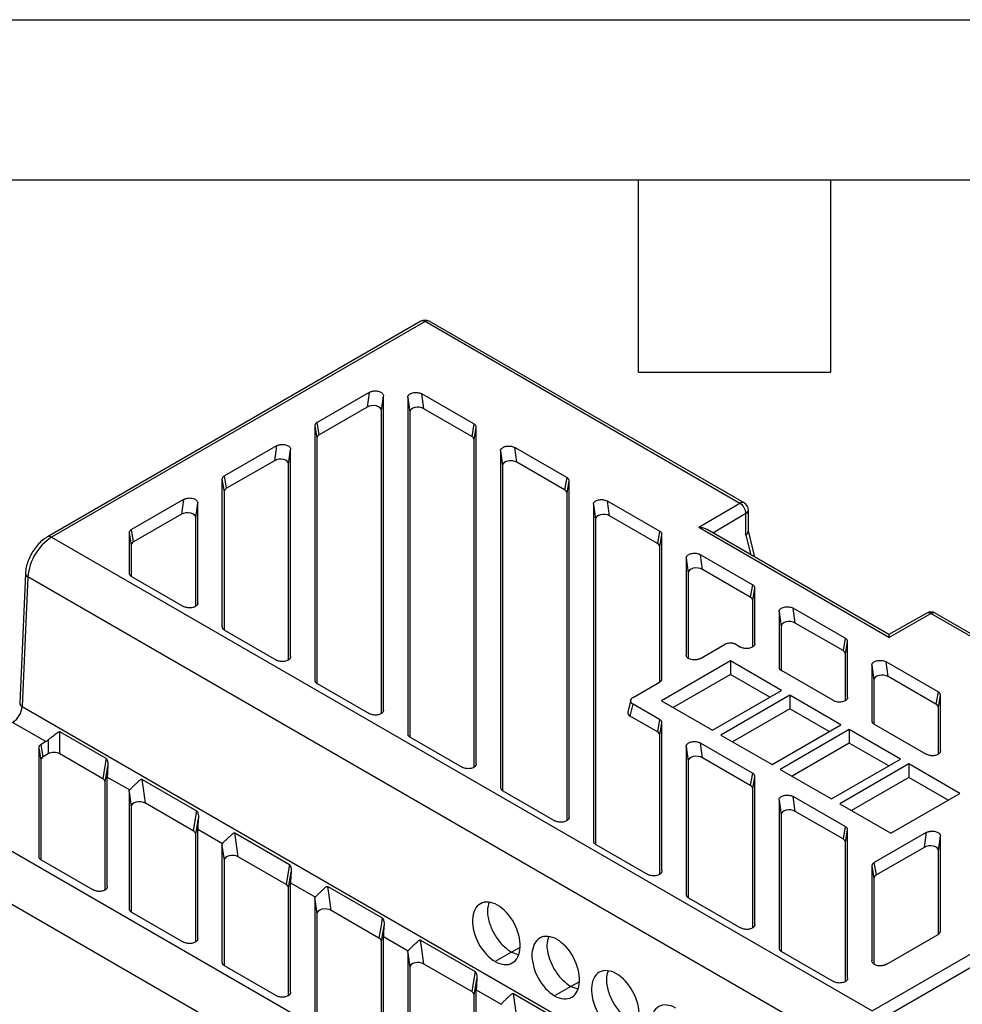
# Model space of a CAD drawing. Header units: millimetres. Extents: x 0 to 314, y 0 to 243.
# Tile 12 of 13: x 247 to 289, y 199 to 243. Entities that reach past the tile are written whole.
import ezdxf

# ---------------------------------------------------------------- set-up
doc = ezdxf.new("R2010")
doc.units = ezdxf.units.MM
doc.header["$LTSCALE"] = 1.125
doc.layers.add('TEXT', color=140, linetype='Continuous', lineweight=25)

msp = doc.modelspace()

# ---------------------------------------------------------------- linework, layer by layer
at = {"color": 7, "linetype": 'Continuous'}
msp.add_line((0.003, 242.891), (314.328, 242.891), dxfattribs=at)
for p, q in [((264.618, 229.439), (247.964, 219.825)), ((264.805, 229.421), (248.152, 219.807)), ((278.845, 221.315), (264.805, 229.421)), ((279.032, 221.334), (264.992, 229.439)), ((262.314, 226.268), (259.997, 224.93)), ((262.314, 226.268), (262.223, 225.609)), ((266.979, 224.859), (264.662, 226.197)), ((264.753, 225.538), (264.662, 226.197)), ((262.857, 225.458), (262.948, 226.116)), ((262.948, 212.09), (262.948, 226.116)), ((264.028, 226.045), (264.028, 211.038)), ((264.028, 226.045), (264.119, 225.386)), ((262.223, 225.609), (260.088, 224.377)), ((262.857, 211.944), (262.857, 225.458)), ((264.119, 225.386), (264.119, 210.901)), ((266.888, 224.306), (264.753, 225.538)), ((260.088, 224.377), (259.997, 224.93)), ((259.888, 224.779), (259.888, 213.428)), ((259.888, 224.779), (259.979, 224.226)), ((266.979, 224.859), (266.888, 224.306)), ((266.997, 224.154), (267.088, 224.707)), ((267.088, 209.7), (267.088, 224.707)), ((259.979, 224.226), (259.979, 213.291)), ((266.997, 209.554), (266.997, 224.154)), ((258.174, 223.878), (255.857, 222.54)), ((258.174, 223.878), (258.083, 223.219)), ((258.717, 223.068), (258.808, 223.726)), ((258.808, 214.48), (258.808, 223.726)), ((268.168, 223.655), (268.168, 208.648)), ((268.168, 223.655), (268.259, 222.996)), ((271.119, 222.469), (268.802, 223.807)), ((268.893, 223.148), (268.802, 223.807)), ((258.083, 223.219), (255.948, 221.987)), ((271.028, 221.916), (268.893, 223.148)), ((258.717, 214.334), (258.717, 223.068)), ((268.259, 222.996), (268.259, 208.511)), ((255.748, 222.389), (255.748, 215.818)), ((255.748, 222.389), (255.839, 221.836)), ((255.948, 221.987), (255.857, 222.54)), ((271.119, 222.469), (271.028, 221.916)), ((271.137, 221.764), (271.228, 222.317)), ((271.228, 207.31), (271.228, 222.317)), ((255.839, 221.836), (255.839, 215.681)), ((254.034, 221.488), (251.717, 220.15)), ((254.034, 221.488), (253.943, 220.829)), ((271.137, 207.164), (271.137, 221.764)), ((275.259, 220.079), (272.942, 221.417)), ((273.033, 220.758), (272.942, 221.417)), ((254.577, 220.678), (254.668, 221.337)), ((254.668, 216.87), (254.668, 221.337)), ((272.308, 221.265), (272.308, 206.258)), ((272.308, 221.265), (272.399, 220.606)), ((278.845, 221.315), (277.005, 220.235)), ((279.22, 220.079), (279.22, 221.009)), ((253.943, 220.829), (251.808, 219.597)), ((254.577, 216.724), (254.577, 220.678)), ((272.399, 220.606), (272.399, 206.121)), ((275.168, 219.526), (273.033, 220.758)), ((279.112, 220.858), (277.642, 219.994)), ((279.112, 219.901), (279.112, 220.858)), ((251.808, 219.597), (251.717, 220.15)), ((275.259, 220.079), (275.168, 219.526)), ((285.486, 215.339), (277.005, 220.235)), ((285.488, 215.464), (277.378, 220.146)), ((279.51, 218.915), (279.22, 220.098)), ((248.152, 219.807), (284.744, 198.682)), ((251.608, 219.999), (251.608, 218.208)), ((251.608, 219.999), (251.699, 219.446)), ((275.277, 219.374), (275.368, 219.927)), ((275.368, 213.497), (275.368, 219.927)), ((279.112, 219.901), (279.329, 219.02)), ((251.699, 219.446), (251.699, 218.071)), ((275.277, 213.36), (275.277, 219.374)), ((276.448, 218.875), (276.448, 214.549)), ((276.448, 218.875), (276.539, 218.217)), ((279.399, 217.689), (277.082, 219.027)), ((277.173, 218.368), (277.082, 219.027)), ((279.308, 217.136), (277.173, 218.368)), ((246.983, 218.188), (246.727, 212.408)), ((247.092, 218.034), (246.837, 212.255)), ((283.685, 196.91), (247.092, 218.034)), ((251.717, 218.056), (254.034, 216.718)), ((276.539, 218.217), (276.539, 214.406)), ((279.399, 217.689), (279.308, 217.136)), ((279.417, 216.984), (279.508, 217.537)), ((279.508, 215.058), (279.508, 217.537)), ((279.417, 214.912), (279.417, 216.984)), ((254.668, 216.87), (254.656, 216.817)), ((283.539, 215.299), (281.222, 216.637)), ((281.313, 215.978), (281.222, 216.637)), ((280.588, 216.485), (280.588, 214.006)), ((280.588, 216.485), (280.679, 215.827)), ((285.486, 215.339), (287.358, 216.401)), ((287.173, 216.421), (285.487, 215.464)), ((301.398, 208.296), (287.358, 216.401)), ((301.585, 208.315), (287.545, 216.42)), ((255.857, 215.666), (258.174, 214.328)), ((280.679, 215.827), (280.679, 213.869)), ((283.448, 214.746), (281.313, 215.978)), ((283.539, 215.299), (283.448, 214.746)), ((277.082, 214.397), (278.156, 215.017)), ((278.681, 215.017), (278.874, 214.906)), ((279.508, 215.058), (279.496, 215.005)), ((283.557, 214.594), (283.648, 215.147)), ((283.648, 212.668), (283.648, 215.147)), ((258.808, 214.48), (258.796, 214.427)), ((283.557, 212.522), (283.557, 214.594)), ((278.419, 214.287), (275.343, 212.512)), ((280.699, 212.971), (278.419, 214.287)), ((278.419, 214.287), (278.419, 213.681)), ((284.728, 214.095), (284.728, 211.616)), ((284.728, 214.095), (284.819, 213.437)), ((287.679, 212.909), (285.362, 214.247)), ((285.453, 213.588), (285.362, 214.247)), ((278.419, 213.681), (275.867, 212.209)), ((280.174, 212.668), (278.419, 213.681)), ((283.014, 212.516), (280.697, 213.854)), ((287.588, 212.356), (285.453, 213.588)), ((259.997, 213.276), (262.314, 211.938)), ((274.078, 212.663), (275.259, 213.345)), ((284.819, 213.437), (284.819, 211.479)), ((277.623, 211.195), (280.699, 212.971)), ((281.07, 212.757), (277.994, 210.981)), ((283.351, 211.44), (281.07, 212.757)), ((281.07, 212.757), (281.07, 212.151)), ((283.648, 212.668), (283.636, 212.615)), ((287.679, 212.909), (287.588, 212.356)), ((287.697, 212.204), (287.788, 212.757)), ((287.788, 210.278), (287.788, 212.757)), ((246.837, 212.255), (283.43, 191.13)), ((273.973, 212.543), (273.843, 212.01)), ((273.949, 211.829), (274.078, 212.36)), ((275.259, 211.678), (274.078, 212.36)), ((275.343, 212.512), (277.623, 211.195)), ((281.07, 212.151), (278.519, 210.678)), ((282.826, 211.137), (281.07, 212.151)), ((287.697, 210.132), (287.697, 212.204)), ((262.948, 212.09), (262.936, 212.037)), ((275.168, 211.125), (273.949, 211.829)), ((247.898, 210.689), (246.413, 211.546)), ((275.259, 211.678), (275.168, 211.125)), ((275.277, 210.973), (275.368, 211.527)), ((275.368, 204.92), (275.368, 211.527)), ((280.275, 209.664), (283.351, 211.44)), ((284.837, 211.464), (287.154, 210.126)), ((250.582, 209.931), (248.521, 211.121)), ((248.521, 210.746), (248.521, 211.121)), ((264.137, 210.886), (266.454, 209.548)), ((275.277, 204.774), (275.277, 210.973)), ((277.994, 210.981), (280.275, 209.664)), ((283.722, 211.226), (280.646, 209.45)), ((286.002, 209.909), (283.722, 211.226)), ((283.722, 211.226), (283.722, 210.62)), ((247.574, 210.413), (247.574, 205.564)), ((247.574, 210.413), (247.665, 209.86)), ((247.898, 210.689), (247.683, 210.565)), ((247.774, 210.012), (247.683, 210.565)), ((247.996, 210.761), (247.996, 210.14)), ((248.521, 210.14), (248.521, 210.746)), ((276.448, 210.474), (276.448, 203.868)), ((276.448, 210.474), (276.539, 209.816)), ((279.399, 209.288), (277.082, 210.626)), ((277.173, 209.967), (277.082, 210.626)), ((283.722, 210.62), (281.171, 209.147)), ((285.478, 209.606), (283.722, 210.62)), ((247.996, 210.14), (247.774, 210.012)), ((250.434, 209.035), (248.521, 210.14)), ((279.308, 208.735), (277.173, 209.967)), ((287.788, 210.278), (287.776, 210.225)), ((247.665, 209.86), (247.665, 205.428)), ((250.525, 209.589), (250.434, 209.035)), ((250.582, 209.931), (250.525, 209.589)), ((250.543, 208.884), (250.659, 209.588)), ((267.088, 209.7), (267.076, 209.647)), ((276.539, 209.816), (276.539, 203.731)), ((282.926, 208.134), (286.002, 209.909)), ((286.374, 209.695), (283.298, 207.919)), ((288.654, 208.379), (286.374, 209.695)), ((286.374, 209.695), (286.374, 209.089)), ((250.634, 204.226), (250.634, 209.109)), ((250.634, 209.109), (251.636, 208.531)), ((279.399, 209.288), (279.308, 208.735)), ((279.417, 208.583), (279.508, 209.137)), ((279.508, 202.53), (279.508, 209.137)), ((280.646, 209.45), (282.926, 208.134)), ((286.374, 209.089), (283.822, 207.616)), ((288.129, 208.076), (286.374, 209.089)), ((241.416, 208.662), (278.009, 187.537)), ((250.543, 204.081), (250.543, 208.884)), ((252.185, 209.006), (254.616, 207.603)), ((252.242, 208.598), (252.185, 209.006)), ((251.608, 208.446), (251.608, 203.235)), ((251.608, 208.446), (251.699, 207.787)), ((252.333, 207.939), (252.242, 208.598)), ((268.277, 208.496), (270.594, 207.158)), ((279.417, 202.385), (279.417, 208.583)), ((283.539, 206.898), (281.222, 208.236)), ((281.313, 207.577), (281.222, 208.236)), ((284.744, 198.682), (301.398, 208.296)), ((285.578, 206.603), (288.654, 208.379)), ((251.699, 207.787), (251.699, 203.099)), ((254.468, 206.707), (252.333, 207.939)), ((280.588, 208.084), (280.588, 201.478)), ((280.588, 208.084), (280.679, 207.426)), ((283.298, 207.919), (285.578, 206.603)), ((301.663, 207.837), (285.009, 198.223)), ((254.616, 207.603), (254.559, 207.26)), ((271.228, 207.31), (271.216, 207.257)), ((280.679, 207.426), (280.679, 201.341)), ((283.448, 206.345), (281.313, 207.577)), ((276.95, 185.765), (240.357, 206.889)), ((254.559, 207.26), (254.468, 206.707)), ((254.577, 206.555), (254.693, 207.259)), ((283.539, 206.898), (283.448, 206.345)), ((254.577, 201.752), (254.577, 206.555)), ((254.668, 201.898), (254.668, 206.781)), ((254.668, 206.781), (255.776, 206.141)), ((256.325, 206.616), (258.756, 205.213)), ((256.382, 206.208), (256.325, 206.616)), ((283.557, 206.194), (283.648, 206.747)), ((283.648, 200.14), (283.648, 206.747)), ((287.154, 206.631), (284.837, 205.293)), ((287.154, 206.631), (287.063, 205.972)), ((287.697, 205.821), (287.788, 206.479)), ((287.788, 202.242), (287.788, 206.479)), ((255.748, 206.056), (255.748, 200.846)), ((255.748, 206.056), (255.839, 205.397)), ((256.473, 205.549), (256.382, 206.208)), ((272.417, 206.106), (274.734, 204.768)), ((283.557, 199.995), (283.557, 206.194)), ((258.608, 204.317), (256.473, 205.549)), ((287.063, 205.972), (284.928, 204.74)), ((287.697, 202.106), (287.697, 205.821)), ((247.683, 205.413), (250, 204.075)), ((255.839, 205.397), (255.839, 200.709)), ((258.756, 205.213), (258.699, 204.87)), ((284.728, 205.142), (284.728, 200.905)), ((284.728, 205.142), (284.819, 204.589)), ((284.928, 204.74), (284.837, 205.293)), ((258.699, 204.87), (258.608, 204.317)), ((258.717, 204.165), (258.833, 204.87)), ((275.368, 204.92), (275.356, 204.867)), ((250.634, 204.226), (250.622, 204.174)), ((258.808, 199.508), (258.808, 204.391)), ((258.808, 204.391), (259.916, 203.751)), ((260.465, 204.226), (262.896, 202.823)), ((260.522, 203.818), (260.465, 204.226)), ((284.819, 204.589), (284.819, 200.759)), ((258.717, 199.362), (258.717, 204.165)), ((260.613, 203.159), (260.522, 203.818)), ((259.888, 203.666), (259.888, 198.456)), ((259.888, 203.666), (259.979, 203.007)), ((276.557, 203.716), (278.874, 202.378)), ((251.717, 203.084), (254.034, 201.746)), ((259.979, 203.007), (259.979, 198.319)), ((262.748, 201.927), (260.613, 203.159)), ((262.839, 202.48), (262.748, 201.927)), ((262.896, 202.823), (262.839, 202.48)), ((262.857, 201.775), (262.973, 202.48)), ((279.508, 202.53), (279.496, 202.477)), ((285.362, 200.753), (287.679, 202.091)), ((254.668, 201.898), (254.656, 201.845)), ((262.857, 196.972), (262.857, 201.775)), ((262.948, 197.118), (262.948, 202.001)), ((262.948, 202.001), (264.056, 201.361)), ((264.605, 201.836), (267.036, 200.433)), ((264.662, 201.428), (264.605, 201.836)), ((264.028, 201.276), (264.028, 196.066)), ((264.028, 201.276), (264.119, 200.617)), ((264.753, 200.769), (264.662, 201.428)), ((268.659, 201.29), (267.925, 200.881)), ((269.038, 201.508), (268.659, 201.29)), ((268.659, 201.29), (268.962, 201.186)), ((280.697, 201.326), (283.014, 199.988)), ((266.888, 199.537), (264.753, 200.769)), ((258.174, 199.356), (255.857, 200.694)), ((264.119, 200.617), (264.119, 195.929)), ((267.036, 200.433), (266.979, 200.09)), ((266.979, 200.09), (266.888, 199.537)), ((266.997, 199.385), (267.113, 200.09)), ((271.689, 199.977), (271.311, 199.759)), ((283.648, 200.14), (283.636, 200.087)), ((258.808, 199.508), (258.796, 199.455)), ((267.088, 194.728), (267.088, 199.611)), ((267.088, 199.611), (268.196, 198.971)), ((268.745, 199.446), (271.176, 198.043)), ((268.802, 199.038), (268.745, 199.446)), ((271.311, 199.759), (270.577, 199.35)), ((271.311, 199.759), (271.614, 199.655)), ((266.997, 194.582), (266.997, 199.385)), ((268.893, 198.379), (268.802, 199.038))]:
    msp.add_line(p, q)
for centre, radius, start, end in [((264.805, 229.114), 0.375, 60.0027, 119.9973), ((264.695, 229.267), 0.189, 54.3824, 114.3071), ((264.915, 229.267), 0.189, 65.6929, 125.6176), ((278.955, 221.162), 0.189, 65.6929, 125.6176), ((278.541, 220.831), 0.572, 2.6691, 57.9069), ((278.845, 221.009), 0.375, 0, 60.0027), ((279.034, 221.027), 0.187, 294.8787, 354.4726), ((249.407, 217.854), 2.322, 122.7341, 175.5335), ((248.042, 219.653), 0.189, 54.3837, 114.292), ((247.156, 218.196), 0.174, 182.5363, 248.4144), ((287.358, 216.095), 0.375, 60.0027, 119.5662), ((287.248, 216.251), 0.186, 53.8561, 113.8261), ((287.468, 216.248), 0.189, 65.6929, 125.6176), ((245.911, 212.327), 0.929, 302.7341, 355.5335), ((246.906, 212.421), 0.18, 183.9683, 247.2325)]:
    msp.add_arc(centre, radius, start, end)
for centre, major_axis, ratio, start_param, end_param in [((262.478, 225.448), (0.379, 0.016), 0.602386, 6.257652, 8.568114), ((264.498, 225.376), (0.379, -0.016), 0.602386, 0.856664, 3.167126), ((260.358, 224.224), (0.379, -0.003), 0.5726, 2.368196, 3.145538), ((266.618, 224.152), (0.379, 0.003), 0.5726, 6.27924, 7.056582), ((258.338, 223.058), (0.379, 0.016), 0.602386, 6.257652, 8.568114), ((268.638, 222.986), (0.379, -0.016), 0.602386, 0.856664, 3.167126), ((256.218, 221.834), (0.379, -0.003), 0.5726, 2.368196, 3.145538), ((270.758, 221.763), (0.379, 0.003), 0.5726, 6.27924, 7.056582), ((254.198, 220.668), (0.379, 0.016), 0.602386, 6.257652, 8.568114), ((272.778, 220.596), (0.379, -0.016), 0.602386, 0.856664, 3.169468), ((252.078, 219.444), (0.379, -0.003), 0.5726, 2.368196, 3.145538), ((274.898, 219.373), (0.379, 0.003), 0.5726, 6.27924, 7.056582), ((276.918, 218.206), (0.379, -0.016), 0.602386, 0.856664, 3.167126), ((279.038, 216.983), (0.379, 0.003), 0.5726, 6.27924, 7.056582), ((281.058, 215.816), (0.379, -0.016), 0.602386, 0.856664, 3.167126), ((283.178, 214.593), (0.379, 0.003), 0.5726, 6.27924, 7.056582), ((285.198, 213.426), (0.379, -0.016), 0.602386, 0.856664, 3.167126), ((287.318, 212.203), (0.379, 0.003), 0.5726, 6.27924, 7.056582), ((274.222, 211.98), (0.382, 0), 0.566212, 3.004633, 3.917306), ((274.898, 210.972), (0.379, 0.003), 0.5726, 6.27924, 7.056582), ((248.044, 209.858), (0.379, -0.003), 0.5726, 2.368196, 3.145538), ((248.259, 209.982), (0.375, 0), 0.58858, 0.796442, 2.346509), ((276.918, 209.805), (0.379, -0.016), 0.602386, 0.856664, 3.167126), ((250.164, 208.882), (0.379, 0.003), 0.5726, 6.27924, 7.056259), ((279.038, 208.582), (0.379, 0.003), 0.5726, 6.27924, 7.056582), ((252.078, 207.777), (0.379, -0.016), 0.602386, 0.856366, 3.167126), ((281.058, 207.415), (0.379, -0.016), 0.602386, 0.856664, 3.167126), ((254.198, 206.553), (0.379, 0.003), 0.5726, 6.279215, 7.056251), ((283.178, 206.192), (0.379, 0.003), 0.5726, 6.27924, 7.056582), ((287.318, 205.811), (0.379, 0.016), 0.602386, 6.257652, 8.568114), ((256.218, 205.387), (0.379, -0.016), 0.602386, 0.856361, 3.167126), ((285.198, 204.587), (0.379, -0.003), 0.5726, 2.368196, 3.145538), ((258.338, 204.163), (0.379, 0.003), 0.5726, 6.279215, 7.056245), ((260.358, 202.997), (0.379, -0.016), 0.602386, 0.856356, 3.167126), ((262.478, 201.773), (0.379, 0.003), 0.5726, 6.279215, 7.056239), ((264.498, 200.607), (0.379, -0.016), 0.602386, 0.856351, 3.167126), ((266.618, 199.384), (0.379, 0.003), 0.5726, 6.279215, 7.056234)]:
    msp.add_ellipse(centre, major_axis=major_axis, ratio=ratio, start_param=start_param, end_param=end_param)
for points, knots in [([(262.314, 226.268), (262.327, 226.275), (262.353, 226.289), (262.397, 226.306), (262.444, 226.319), (262.494, 226.328), (262.558, 226.336), (262.636, 226.336), (262.723, 226.321), (262.802, 226.296), (262.866, 226.259), (262.913, 226.216), (262.943, 226.168), (262.946, 226.134), (262.948, 226.116)], [0, 0, 0, 0, 0.060272, 0.119148, 0.177693, 0.236994, 0.298092, 0.397011, 0.500099, 0.600977, 0.702091, 0.801568, 0.899145, 1, 1, 1, 1]), ([(264.028, 226.045), (264.029, 226.055), (264.03, 226.076), (264.04, 226.105), (264.057, 226.134), (264.081, 226.161), (264.117, 226.192), (264.173, 226.224), (264.252, 226.25), (264.339, 226.264), (264.429, 226.264), (264.515, 226.253), (264.596, 226.231), (264.64, 226.208), (264.662, 226.197)], [0, 0, 0, 0, 0.060272, 0.119148, 0.177693, 0.236994, 0.298092, 0.397011, 0.500099, 0.600977, 0.702091, 0.801568, 0.899145, 1, 1, 1, 1]), ([(259.997, 224.93), (259.986, 224.923), (259.964, 224.91), (259.937, 224.886), (259.915, 224.861), (259.9, 224.834), (259.89, 224.807), (259.889, 224.788), (259.888, 224.779)], [0, 0, 0, 0, 0.166769, 0.333415, 0.5, 0.666585, 0.833231, 1, 1, 1, 1]), ([(267.088, 224.707), (267.087, 224.717), (267.086, 224.735), (267.076, 224.763), (267.061, 224.79), (267.039, 224.815), (267.012, 224.838), (266.99, 224.852), (266.979, 224.859)], [0, 0, 0, 0, 0.166769, 0.333415, 0.5, 0.666585, 0.833231, 1, 1, 1, 1]), ([(258.174, 223.878), (258.187, 223.885), (258.213, 223.899), (258.257, 223.916), (258.304, 223.929), (258.354, 223.938), (258.418, 223.946), (258.496, 223.946), (258.583, 223.931), (258.662, 223.906), (258.726, 223.869), (258.773, 223.826), (258.803, 223.778), (258.806, 223.744), (258.808, 223.726)], [0, 0, 0, 0, 0.0602718, 0.1191475, 0.1776935, 0.2369936, 0.298092, 0.3970109, 0.5000988, 0.6009772, 0.7020911, 0.8015684, 0.8991449, 1, 1, 1, 1]), ([(268.168, 223.655), (268.169, 223.665), (268.17, 223.686), (268.18, 223.715), (268.197, 223.744), (268.221, 223.771), (268.257, 223.802), (268.313, 223.834), (268.392, 223.86), (268.479, 223.874), (268.569, 223.874), (268.655, 223.863), (268.736, 223.841), (268.78, 223.818), (268.802, 223.807)], [0, 0, 0, 0, 0.060272, 0.119148, 0.177693, 0.236994, 0.298092, 0.397011, 0.500099, 0.600977, 0.702091, 0.801568, 0.899145, 1, 1, 1, 1]), ([(255.857, 222.54), (255.846, 222.533), (255.824, 222.52), (255.797, 222.496), (255.775, 222.471), (255.76, 222.444), (255.75, 222.417), (255.749, 222.398), (255.748, 222.389)], [0, 0, 0, 0, 0.166769, 0.333415, 0.5, 0.666585, 0.833231, 1, 1, 1, 1]), ([(271.228, 222.317), (271.227, 222.327), (271.226, 222.345), (271.216, 222.373), (271.201, 222.4), (271.179, 222.425), (271.152, 222.448), (271.13, 222.462), (271.119, 222.469)], [0, 0, 0, 0, 0.166769, 0.333415, 0.5, 0.666585, 0.833231, 1, 1, 1, 1]), ([(254.034, 221.488), (254.047, 221.495), (254.073, 221.509), (254.117, 221.526), (254.164, 221.539), (254.214, 221.548), (254.278, 221.556), (254.356, 221.556), (254.443, 221.541), (254.522, 221.516), (254.586, 221.479), (254.633, 221.436), (254.663, 221.388), (254.666, 221.354), (254.668, 221.337)], [0, 0, 0, 0, 0.060272, 0.119148, 0.177693, 0.236994, 0.298092, 0.397011, 0.500099, 0.600977, 0.702091, 0.801568, 0.899145, 1, 1, 1, 1]), ([(272.308, 221.265), (272.309, 221.275), (272.31, 221.296), (272.32, 221.325), (272.337, 221.354), (272.361, 221.381), (272.397, 221.412), (272.453, 221.444), (272.532, 221.47), (272.619, 221.484), (272.709, 221.484), (272.795, 221.473), (272.876, 221.451), (272.92, 221.428), (272.942, 221.417)], [0, 0, 0, 0, 0.060272, 0.119148, 0.177693, 0.236994, 0.298092, 0.397011, 0.500099, 0.600977, 0.702091, 0.801568, 0.899145, 1, 1, 1, 1]), ([(251.717, 220.15), (251.706, 220.143), (251.684, 220.13), (251.657, 220.106), (251.635, 220.081), (251.62, 220.054), (251.61, 220.027), (251.609, 220.008), (251.608, 219.999)], [0, 0, 0, 0, 0.166769, 0.333415, 0.5, 0.666585, 0.833231, 1, 1, 1, 1]), ([(275.368, 219.927), (275.367, 219.937), (275.366, 219.955), (275.356, 219.983), (275.341, 220.01), (275.319, 220.035), (275.292, 220.058), (275.27, 220.072), (275.259, 220.079)], [0, 0, 0, 0, 0.1667693, 0.3334154, 0.5, 0.6665846, 0.8332307, 1, 1, 1, 1]), ([(277.377, 220.146), (277.375, 220.147), (277.332, 220.177), (277.207, 220.22), (277.08, 220.229), (277.005, 220.235)], [0, 0, 0, 0, 0.026818, 0.42443, 1, 1, 1, 1]), ([(279.112, 219.901), (279.132, 219.918), (279.169, 219.948), (279.21, 220.009), (279.216, 220.053), (279.219, 220.079)], [0, 0, 0, 0, 0.312941, 0.585475, 1, 1, 1, 1]), ([(247.964, 219.825), (247.921, 219.799), (247.802, 219.725), (247.618, 219.566), (247.422, 219.344), (247.255, 219.092), (247.122, 218.82), (247.03, 218.544), (246.991, 218.332), (246.984, 218.216), (246.983, 218.188)], [0, 0, 0, 0, 0.081699, 0.228571, 0.374923, 0.520765, 0.666713, 0.813637, 0.954117, 1, 1, 1, 1]), ([(276.448, 218.875), (276.449, 218.885), (276.45, 218.906), (276.46, 218.935), (276.477, 218.964), (276.501, 218.991), (276.537, 219.022), (276.593, 219.054), (276.672, 219.08), (276.759, 219.094), (276.849, 219.094), (276.935, 219.083), (277.016, 219.061), (277.06, 219.038), (277.082, 219.027)], [0, 0, 0, 0, 0.060272, 0.119148, 0.177693, 0.236994, 0.298092, 0.397011, 0.500099, 0.600977, 0.702091, 0.801568, 0.899145, 1, 1, 1, 1]), ([(251.608, 218.208), (251.609, 218.198), (251.61, 218.179), (251.62, 218.152), (251.635, 218.125), (251.657, 218.1), (251.684, 218.077), (251.706, 218.063), (251.717, 218.056)], [0, 0, 0, 0, 0.166769, 0.333415, 0.5, 0.666585, 0.833231, 1, 1, 1, 1]), ([(279.508, 217.537), (279.507, 217.547), (279.506, 217.565), (279.496, 217.593), (279.481, 217.62), (279.459, 217.645), (279.432, 217.668), (279.41, 217.682), (279.399, 217.689)], [0, 0, 0, 0, 0.166769, 0.333415, 0.5, 0.666585, 0.833231, 1, 1, 1, 1]), ([(254.668, 216.87), (254.667, 216.86), (254.666, 216.839), (254.656, 216.809), (254.639, 216.781), (254.615, 216.754), (254.579, 216.723), (254.523, 216.691), (254.444, 216.665), (254.357, 216.651), (254.267, 216.651), (254.181, 216.662), (254.1, 216.684), (254.056, 216.707), (254.034, 216.718)], [0, 0, 0, 0, 0.060272, 0.119148, 0.177693, 0.236994, 0.298092, 0.397011, 0.500099, 0.600977, 0.702091, 0.801568, 0.899145, 1, 1, 1, 1]), ([(280.588, 216.485), (280.589, 216.495), (280.59, 216.516), (280.6, 216.546), (280.617, 216.574), (280.641, 216.601), (280.677, 216.632), (280.733, 216.664), (280.812, 216.69), (280.899, 216.704), (280.989, 216.704), (281.075, 216.693), (281.156, 216.671), (281.2, 216.648), (281.222, 216.637)], [0, 0, 0, 0, 0.060272, 0.119148, 0.177693, 0.236994, 0.298092, 0.397011, 0.500099, 0.600977, 0.702091, 0.801568, 0.899145, 1, 1, 1, 1]), ([(255.748, 215.818), (255.749, 215.808), (255.75, 215.789), (255.76, 215.762), (255.775, 215.735), (255.797, 215.71), (255.824, 215.687), (255.846, 215.673), (255.857, 215.666)], [0, 0, 0, 0, 0.1667693, 0.3334154, 0.5, 0.6665846, 0.8332307, 1, 1, 1, 1]), ([(283.648, 215.147), (283.647, 215.157), (283.646, 215.176), (283.636, 215.203), (283.621, 215.23), (283.599, 215.255), (283.572, 215.278), (283.55, 215.292), (283.539, 215.299)], [0, 0, 0, 0, 0.166769, 0.333415, 0.5, 0.666585, 0.833231, 1, 1, 1, 1]), ([(285.487, 215.464), (285.487, 215.464), (285.487, 215.469), (285.485, 215.439), (285.485, 215.376), (285.486, 215.339)], [0, 0, 0, 0, 0.017417, 0.418464, 1, 1, 1, 1]), ([(278.681, 215.017), (278.666, 215.025), (278.638, 215.041), (278.588, 215.058), (278.535, 215.071), (278.478, 215.079), (278.391, 215.083), (278.27, 215.072), (278.194, 215.036), (278.156, 215.017)], [0, 0, 0, 0, 0.102952, 0.201989, 0.299644, 0.39856, 0.501279, 0.749487, 1, 1, 1, 1]), ([(279.508, 215.058), (279.507, 215.047), (279.506, 215.027), (279.496, 214.997), (279.479, 214.969), (279.455, 214.942), (279.419, 214.911), (279.363, 214.879), (279.284, 214.853), (279.197, 214.839), (279.107, 214.839), (279.021, 214.85), (278.94, 214.872), (278.896, 214.895), (278.874, 214.906)], [0, 0, 0, 0, 0.0602718, 0.1191475, 0.1776935, 0.2369936, 0.298092, 0.3970109, 0.5000988, 0.6009772, 0.7020911, 0.8015684, 0.8991449, 1, 1, 1, 1]), ([(258.808, 214.48), (258.807, 214.47), (258.806, 214.449), (258.796, 214.419), (258.779, 214.391), (258.755, 214.364), (258.719, 214.333), (258.663, 214.301), (258.584, 214.275), (258.497, 214.261), (258.407, 214.261), (258.321, 214.272), (258.24, 214.294), (258.196, 214.317), (258.174, 214.328)], [0, 0, 0, 0, 0.060272, 0.119148, 0.177693, 0.236994, 0.298092, 0.397011, 0.500099, 0.600977, 0.702091, 0.801568, 0.899145, 1, 1, 1, 1]), ([(277.082, 214.397), (277.068, 214.39), (277.041, 214.375), (276.994, 214.358), (276.943, 214.344), (276.873, 214.332), (276.779, 214.328), (276.67, 214.344), (276.573, 214.377), (276.503, 214.427), (276.456, 214.485), (276.451, 214.528), (276.448, 214.549)], [0, 0, 0, 0, 0.064147, 0.126728, 0.188997, 0.252222, 0.376195, 0.503826, 0.626217, 0.753016, 0.874501, 1, 1, 1, 1]), ([(280.588, 214.006), (280.589, 213.996), (280.59, 213.977), (280.6, 213.95), (280.615, 213.923), (280.637, 213.898), (280.664, 213.875), (280.686, 213.861), (280.697, 213.854)], [0, 0, 0, 0, 0.166769, 0.333415, 0.5, 0.666585, 0.833231, 1, 1, 1, 1]), ([(284.728, 214.095), (284.729, 214.105), (284.73, 214.126), (284.74, 214.156), (284.757, 214.184), (284.781, 214.211), (284.817, 214.242), (284.873, 214.274), (284.952, 214.3), (285.039, 214.314), (285.129, 214.314), (285.215, 214.303), (285.296, 214.281), (285.34, 214.258), (285.362, 214.247)], [0, 0, 0, 0, 0.060272, 0.119148, 0.177693, 0.236994, 0.298092, 0.397011, 0.500099, 0.600977, 0.702091, 0.801568, 0.899145, 1, 1, 1, 1]), ([(275.259, 213.345), (275.27, 213.352), (275.292, 213.366), (275.319, 213.389), (275.341, 213.414), (275.356, 213.441), (275.366, 213.469), (275.367, 213.487), (275.368, 213.497)], [0, 0, 0, 0, 0.166769, 0.333415, 0.5, 0.666585, 0.833231, 1, 1, 1, 1]), ([(259.888, 213.428), (259.889, 213.418), (259.89, 213.4), (259.9, 213.372), (259.915, 213.345), (259.937, 213.32), (259.964, 213.297), (259.986, 213.283), (259.997, 213.276)], [0, 0, 0, 0, 0.1667693, 0.3334154, 0.5, 0.6665846, 0.8332307, 1, 1, 1, 1]), ([(274.078, 212.36), (274.066, 212.368), (274.042, 212.383), (274.013, 212.409), (273.991, 212.437), (273.976, 212.467), (273.968, 212.497), (273.968, 212.528), (273.976, 212.558), (273.991, 212.587), (274.013, 212.615), (274.042, 212.641), (274.066, 212.656), (274.078, 212.663)], [0, 0, 0, 0, 0.0913429, 0.182426, 0.2733065, 0.364042, 0.4546903, 0.5453097, 0.635958, 0.7266935, 0.817574, 0.9086571, 1, 1, 1, 1]), ([(283.648, 212.668), (283.647, 212.658), (283.646, 212.637), (283.636, 212.607), (283.619, 212.579), (283.595, 212.552), (283.559, 212.521), (283.503, 212.489), (283.424, 212.463), (283.337, 212.449), (283.247, 212.449), (283.161, 212.46), (283.08, 212.482), (283.036, 212.505), (283.014, 212.516)], [0, 0, 0, 0, 0.060272, 0.119148, 0.177693, 0.236994, 0.298092, 0.397011, 0.500099, 0.600977, 0.702091, 0.801568, 0.899145, 1, 1, 1, 1]), ([(287.788, 212.757), (287.787, 212.767), (287.786, 212.786), (287.776, 212.813), (287.761, 212.84), (287.739, 212.865), (287.712, 212.888), (287.69, 212.902), (287.679, 212.909)], [0, 0, 0, 0, 0.166769, 0.333415, 0.5, 0.666585, 0.833231, 1, 1, 1, 1]), ([(262.948, 212.09), (262.947, 212.08), (262.946, 212.059), (262.936, 212.03), (262.919, 212.001), (262.895, 211.974), (262.859, 211.943), (262.803, 211.911), (262.724, 211.885), (262.637, 211.871), (262.547, 211.871), (262.461, 211.882), (262.38, 211.904), (262.336, 211.927), (262.314, 211.938)], [0, 0, 0, 0, 0.060272, 0.119148, 0.177693, 0.236994, 0.298092, 0.397011, 0.500099, 0.600977, 0.702091, 0.801568, 0.899145, 1, 1, 1, 1]), ([(275.368, 211.527), (275.367, 211.536), (275.366, 211.555), (275.356, 211.582), (275.341, 211.609), (275.319, 211.634), (275.292, 211.658), (275.27, 211.671), (275.259, 211.678)], [0, 0, 0, 0, 0.166769, 0.333415, 0.5, 0.666585, 0.833231, 1, 1, 1, 1]), ([(284.728, 211.616), (284.729, 211.606), (284.73, 211.587), (284.74, 211.56), (284.755, 211.533), (284.777, 211.508), (284.804, 211.485), (284.826, 211.471), (284.837, 211.464)], [0, 0, 0, 0, 0.166769, 0.333415, 0.5, 0.666585, 0.833231, 1, 1, 1, 1]), ([(247.996, 210.761), (248.008, 210.771), (248.031, 210.792), (248.07, 210.825), (248.112, 210.859), (248.157, 210.895), (248.214, 210.94), (248.28, 210.992), (248.363, 211.055), (248.425, 211.101), (248.47, 211.122), (248.488, 211.128), (248.505, 211.128), (248.516, 211.123), (248.521, 211.121)], [0, 0, 0, 0, 0.071093, 0.144844, 0.221901, 0.302836, 0.388141, 0.524341, 0.666294, 0.861933, 0.90327, 0.937663, 0.970219, 1, 1, 1, 1]), ([(264.028, 211.038), (264.029, 211.028), (264.03, 211.01), (264.04, 210.982), (264.055, 210.955), (264.077, 210.93), (264.104, 210.907), (264.126, 210.893), (264.137, 210.886)], [0, 0, 0, 0, 0.166769, 0.333415, 0.5, 0.666585, 0.833231, 1, 1, 1, 1]), ([(247.683, 210.565), (247.672, 210.558), (247.65, 210.544), (247.623, 210.52), (247.601, 210.495), (247.586, 210.469), (247.576, 210.441), (247.575, 210.422), (247.574, 210.413)], [0, 0, 0, 0, 0.166769, 0.333415, 0.5, 0.666585, 0.833231, 1, 1, 1, 1]), ([(247.898, 210.689), (247.915, 210.699), (247.948, 210.72), (247.98, 210.747), (247.996, 210.761)], [0, 0, 0, 0, 0.4987509, 1, 1, 1, 1]), ([(276.448, 210.474), (276.449, 210.485), (276.45, 210.505), (276.46, 210.535), (276.477, 210.563), (276.501, 210.59), (276.537, 210.621), (276.593, 210.653), (276.672, 210.679), (276.759, 210.693), (276.849, 210.693), (276.935, 210.682), (277.016, 210.66), (277.06, 210.637), (277.082, 210.626)], [0, 0, 0, 0, 0.060272, 0.119148, 0.177693, 0.236994, 0.298092, 0.397011, 0.500099, 0.600977, 0.702091, 0.801568, 0.899145, 1, 1, 1, 1]), ([(287.788, 210.278), (287.787, 210.268), (287.786, 210.247), (287.776, 210.217), (287.759, 210.189), (287.735, 210.162), (287.699, 210.131), (287.643, 210.099), (287.564, 210.073), (287.477, 210.059), (287.387, 210.059), (287.301, 210.07), (287.22, 210.092), (287.176, 210.115), (287.154, 210.126)], [0, 0, 0, 0, 0.060272, 0.119148, 0.177693, 0.236994, 0.298092, 0.397011, 0.500099, 0.600977, 0.702091, 0.801568, 0.899145, 1, 1, 1, 1]), ([(250.582, 209.931), (250.595, 209.924), (250.608, 209.908), (250.628, 209.867), (250.636, 209.841), (250.657, 209.755), (250.667, 209.681), (250.659, 209.588)], [0, 0, 0, 0, 0.25, 0.25, 0.5, 0.5, 1, 1, 1, 1]), ([(250.659, 209.588), (250.657, 209.566), (250.653, 209.519), (250.647, 209.452), (250.642, 209.384), (250.638, 209.305), (250.635, 209.208), (250.634, 209.145), (250.634, 209.109)], [0, 0, 0, 0, 0.116548, 0.238136, 0.365091, 0.497701, 0.717388, 1, 1, 1, 1]), ([(267.088, 209.7), (267.087, 209.69), (267.086, 209.669), (267.076, 209.64), (267.059, 209.611), (267.035, 209.584), (266.999, 209.553), (266.943, 209.521), (266.864, 209.495), (266.777, 209.481), (266.687, 209.481), (266.601, 209.492), (266.52, 209.514), (266.476, 209.537), (266.454, 209.548)], [0, 0, 0, 0, 0.060272, 0.119148, 0.177693, 0.236994, 0.298092, 0.397011, 0.500099, 0.600977, 0.702091, 0.801568, 0.899145, 1, 1, 1, 1]), ([(279.508, 209.137), (279.507, 209.146), (279.506, 209.165), (279.496, 209.192), (279.481, 209.219), (279.459, 209.244), (279.432, 209.268), (279.41, 209.281), (279.399, 209.288)], [0, 0, 0, 0, 0.166769, 0.333415, 0.5, 0.666585, 0.833231, 1, 1, 1, 1]), ([(251.636, 208.531), (251.642, 208.54), (251.655, 208.558), (251.68, 208.586), (251.709, 208.617), (251.741, 208.65), (251.778, 208.685), (251.832, 208.736), (251.906, 208.806), (251.983, 208.878), (252.043, 208.934), (252.082, 208.97), (252.114, 208.994), (252.139, 209.009), (252.163, 209.015), (252.178, 209.009), (252.185, 209.006)], [0, 0, 0, 0, 0.058004, 0.116579, 0.176332, 0.237834, 0.30161, 0.368129, 0.511044, 0.665564, 0.752764, 0.83039, 0.883182, 0.925129, 0.964462, 1, 1, 1, 1]), ([(268.168, 208.648), (268.169, 208.638), (268.17, 208.62), (268.18, 208.592), (268.195, 208.565), (268.217, 208.54), (268.244, 208.517), (268.266, 208.503), (268.277, 208.496)], [0, 0, 0, 0, 0.166769, 0.333415, 0.5, 0.666585, 0.833231, 1, 1, 1, 1]), ([(280.588, 208.084), (280.589, 208.095), (280.59, 208.115), (280.6, 208.145), (280.617, 208.173), (280.641, 208.2), (280.677, 208.232), (280.733, 208.264), (280.812, 208.289), (280.899, 208.303), (280.989, 208.303), (281.075, 208.292), (281.156, 208.27), (281.2, 208.247), (281.222, 208.236)], [0, 0, 0, 0, 0.060272, 0.119148, 0.177693, 0.236994, 0.298092, 0.397011, 0.500099, 0.600977, 0.702091, 0.801568, 0.899145, 1, 1, 1, 1]), ([(254.616, 207.603), (254.629, 207.595), (254.642, 207.579), (254.662, 207.538), (254.67, 207.513), (254.691, 207.426), (254.701, 207.352), (254.693, 207.259)], [0, 0, 0, 0, 0.25, 0.25, 0.5, 0.5, 1, 1, 1, 1]), ([(271.228, 207.31), (271.227, 207.3), (271.226, 207.279), (271.216, 207.25), (271.199, 207.221), (271.175, 207.194), (271.139, 207.163), (271.083, 207.131), (271.004, 207.105), (270.917, 207.091), (270.827, 207.091), (270.741, 207.102), (270.66, 207.124), (270.616, 207.147), (270.594, 207.158)], [0, 0, 0, 0, 0.060272, 0.119148, 0.177693, 0.236994, 0.298092, 0.397011, 0.500099, 0.600977, 0.702091, 0.801568, 0.899145, 1, 1, 1, 1]), ([(254.693, 207.259), (254.691, 207.239), (254.687, 207.198), (254.683, 207.136), (254.678, 207.073), (254.674, 206.991), (254.669, 206.887), (254.668, 206.818), (254.668, 206.781)], [0, 0, 0, 0, 0.1036847, 0.214155, 0.3316757, 0.4564666, 0.7008995, 1, 1, 1, 1]), ([(283.648, 206.747), (283.647, 206.756), (283.646, 206.775), (283.636, 206.802), (283.621, 206.829), (283.599, 206.854), (283.572, 206.878), (283.55, 206.891), (283.539, 206.898)], [0, 0, 0, 0, 0.166769, 0.333415, 0.5, 0.666585, 0.833231, 1, 1, 1, 1]), ([(255.776, 206.141), (255.782, 206.15), (255.795, 206.168), (255.82, 206.196), (255.849, 206.227), (255.881, 206.26), (255.918, 206.295), (255.972, 206.346), (256.046, 206.416), (256.123, 206.488), (256.183, 206.544), (256.222, 206.58), (256.254, 206.604), (256.279, 206.619), (256.303, 206.625), (256.318, 206.619), (256.325, 206.616)], [0, 0, 0, 0, 0.058004, 0.11658, 0.176333, 0.237835, 0.30161, 0.36813, 0.511045, 0.665564, 0.752765, 0.830391, 0.883182, 0.925129, 0.964462, 1, 1, 1, 1]), ([(287.154, 206.631), (287.167, 206.638), (287.193, 206.652), (287.237, 206.669), (287.284, 206.682), (287.334, 206.691), (287.398, 206.699), (287.476, 206.698), (287.563, 206.684), (287.642, 206.659), (287.706, 206.622), (287.753, 206.579), (287.783, 206.53), (287.786, 206.497), (287.788, 206.479)], [0, 0, 0, 0, 0.0602718, 0.1191475, 0.1776935, 0.2369936, 0.298092, 0.3970109, 0.5000988, 0.6009772, 0.7020911, 0.8015684, 0.8991449, 1, 1, 1, 1]), ([(272.308, 206.258), (272.309, 206.248), (272.31, 206.23), (272.32, 206.202), (272.335, 206.175), (272.357, 206.15), (272.384, 206.127), (272.406, 206.113), (272.417, 206.106)], [0, 0, 0, 0, 0.166769, 0.333415, 0.5, 0.666585, 0.833231, 1, 1, 1, 1]), ([(247.574, 205.564), (247.575, 205.555), (247.576, 205.536), (247.586, 205.509), (247.601, 205.482), (247.623, 205.457), (247.65, 205.433), (247.672, 205.419), (247.683, 205.413)], [0, 0, 0, 0, 0.166769, 0.333415, 0.5, 0.666585, 0.833231, 1, 1, 1, 1]), ([(258.756, 205.213), (258.769, 205.205), (258.782, 205.189), (258.802, 205.148), (258.81, 205.123), (258.831, 205.036), (258.841, 204.962), (258.833, 204.87)], [0, 0, 0, 0, 0.25, 0.25, 0.5, 0.5, 1, 1, 1, 1]), ([(284.837, 205.293), (284.826, 205.286), (284.804, 205.273), (284.777, 205.249), (284.755, 205.224), (284.74, 205.197), (284.73, 205.17), (284.729, 205.151), (284.728, 205.142)], [0, 0, 0, 0, 0.166769, 0.333415, 0.5, 0.666585, 0.833231, 1, 1, 1, 1]), ([(258.833, 204.87), (258.831, 204.849), (258.827, 204.808), (258.823, 204.746), (258.818, 204.683), (258.814, 204.601), (258.809, 204.497), (258.808, 204.428), (258.808, 204.391)], [0, 0, 0, 0, 0.103685, 0.214155, 0.331676, 0.456467, 0.7009, 1, 1, 1, 1]), ([(275.368, 204.92), (275.367, 204.91), (275.366, 204.889), (275.356, 204.86), (275.339, 204.831), (275.315, 204.804), (275.279, 204.773), (275.223, 204.741), (275.144, 204.715), (275.057, 204.701), (274.967, 204.701), (274.881, 204.712), (274.8, 204.734), (274.756, 204.757), (274.734, 204.768)], [0, 0, 0, 0, 0.060272, 0.119148, 0.177693, 0.236994, 0.298092, 0.397011, 0.500099, 0.600977, 0.702091, 0.801568, 0.899145, 1, 1, 1, 1]), ([(250.634, 204.226), (250.633, 204.216), (250.632, 204.196), (250.622, 204.166), (250.605, 204.138), (250.581, 204.11), (250.545, 204.079), (250.489, 204.047), (250.41, 204.022), (250.323, 204.007), (250.233, 204.007), (250.147, 204.019), (250.066, 204.041), (250.022, 204.063), (250, 204.075)], [0, 0, 0, 0, 0.060272, 0.119148, 0.177693, 0.236994, 0.298092, 0.397011, 0.500099, 0.600977, 0.702091, 0.801568, 0.899145, 1, 1, 1, 1]), ([(259.916, 203.751), (259.922, 203.76), (259.935, 203.778), (259.96, 203.806), (259.989, 203.837), (260.021, 203.87), (260.058, 203.905), (260.112, 203.956), (260.186, 204.026), (260.263, 204.098), (260.323, 204.154), (260.362, 204.19), (260.394, 204.214), (260.419, 204.229), (260.443, 204.235), (260.458, 204.229), (260.465, 204.226)], [0, 0, 0, 0, 0.058004, 0.11658, 0.176333, 0.237835, 0.301611, 0.368131, 0.511046, 0.665565, 0.752765, 0.830391, 0.883182, 0.925129, 0.964462, 1, 1, 1, 1]), ([(276.448, 203.868), (276.449, 203.858), (276.45, 203.84), (276.46, 203.812), (276.475, 203.785), (276.497, 203.76), (276.524, 203.737), (276.546, 203.723), (276.557, 203.716)], [0, 0, 0, 0, 0.166769, 0.333415, 0.5, 0.666585, 0.833231, 1, 1, 1, 1]), ([(267.66, 203.522), (267.625, 203.404), (267.552, 203.152), (267.647, 202.627), (267.879, 202.083), (268.239, 201.591), (268.519, 201.39), (268.659, 201.29)], [0, 0, 0, 0, 0.1796026, 0.3845756, 0.5896065, 0.7946817, 1, 1, 1, 1]), ([(251.608, 203.235), (251.609, 203.226), (251.61, 203.207), (251.62, 203.18), (251.635, 203.153), (251.657, 203.128), (251.684, 203.104), (251.706, 203.091), (251.717, 203.084)], [0, 0, 0, 0, 0.166769, 0.333415, 0.5, 0.666585, 0.833231, 1, 1, 1, 1]), ([(262.896, 202.823), (262.909, 202.815), (262.922, 202.799), (262.942, 202.758), (262.95, 202.733), (262.971, 202.646), (262.981, 202.572), (262.973, 202.48)], [0, 0, 0, 0, 0.25, 0.25, 0.5, 0.5, 1, 1, 1, 1]), ([(262.973, 202.48), (262.971, 202.459), (262.967, 202.418), (262.963, 202.356), (262.958, 202.293), (262.954, 202.211), (262.949, 202.107), (262.948, 202.038), (262.948, 202.001)], [0, 0, 0, 0, 0.1036847, 0.214155, 0.3316757, 0.4564666, 0.7008995, 1, 1, 1, 1]), ([(279.508, 202.53), (279.507, 202.52), (279.506, 202.499), (279.496, 202.47), (279.479, 202.441), (279.455, 202.414), (279.419, 202.383), (279.363, 202.351), (279.284, 202.325), (279.197, 202.311), (279.107, 202.311), (279.021, 202.322), (278.94, 202.344), (278.896, 202.367), (278.874, 202.378)], [0, 0, 0, 0, 0.060272, 0.119148, 0.177693, 0.236994, 0.298092, 0.397011, 0.500099, 0.600977, 0.702091, 0.801568, 0.899145, 1, 1, 1, 1]), ([(287.679, 202.091), (287.69, 202.098), (287.712, 202.111), (287.739, 202.135), (287.761, 202.16), (287.776, 202.187), (287.786, 202.214), (287.787, 202.233), (287.788, 202.242)], [0, 0, 0, 0, 0.166769, 0.333415, 0.5, 0.666585, 0.833231, 1, 1, 1, 1]), ([(254.668, 201.898), (254.667, 201.887), (254.666, 201.867), (254.656, 201.837), (254.639, 201.809), (254.615, 201.782), (254.579, 201.751), (254.523, 201.719), (254.444, 201.693), (254.357, 201.679), (254.267, 201.679), (254.181, 201.69), (254.1, 201.712), (254.056, 201.735), (254.034, 201.746)], [0, 0, 0, 0, 0.060272, 0.119148, 0.177693, 0.236994, 0.298092, 0.397011, 0.500099, 0.600977, 0.702091, 0.801568, 0.899145, 1, 1, 1, 1]), ([(264.056, 201.361), (264.062, 201.37), (264.075, 201.388), (264.1, 201.416), (264.129, 201.447), (264.161, 201.48), (264.198, 201.515), (264.252, 201.566), (264.326, 201.636), (264.403, 201.708), (264.463, 201.764), (264.502, 201.8), (264.534, 201.824), (264.559, 201.839), (264.583, 201.845), (264.598, 201.839), (264.605, 201.836)], [0, 0, 0, 0, 0.058004, 0.11658, 0.176334, 0.237836, 0.301612, 0.368132, 0.511047, 0.665565, 0.752766, 0.830391, 0.883182, 0.925129, 0.964462, 1, 1, 1, 1]), ([(270.311, 201.991), (270.277, 201.873), (270.204, 201.621), (270.298, 201.097), (270.531, 200.552), (270.89, 200.06), (271.171, 199.859), (271.311, 199.759)], [0, 0, 0, 0, 0.1796005, 0.384574, 0.5896055, 0.7946811, 1, 1, 1, 1]), ([(280.588, 201.478), (280.589, 201.468), (280.59, 201.45), (280.6, 201.422), (280.615, 201.395), (280.637, 201.37), (280.664, 201.347), (280.686, 201.333), (280.697, 201.326)], [0, 0, 0, 0, 0.166769, 0.333415, 0.5, 0.666585, 0.833231, 1, 1, 1, 1]), ([(255.748, 200.846), (255.749, 200.836), (255.75, 200.817), (255.76, 200.79), (255.775, 200.763), (255.797, 200.738), (255.824, 200.715), (255.846, 200.701), (255.857, 200.694)], [0, 0, 0, 0, 0.166769, 0.333415, 0.5, 0.666585, 0.833231, 1, 1, 1, 1]), ([(285.362, 200.753), (285.349, 200.746), (285.323, 200.732), (285.279, 200.715), (285.232, 200.702), (285.182, 200.693), (285.118, 200.686), (285.04, 200.686), (284.953, 200.7), (284.874, 200.725), (284.81, 200.762), (284.763, 200.805), (284.733, 200.854), (284.73, 200.887), (284.728, 200.905)], [0, 0, 0, 0, 0.060272, 0.119148, 0.177693, 0.236994, 0.298092, 0.397011, 0.500099, 0.600977, 0.702091, 0.801568, 0.899145, 1, 1, 1, 1]), ([(267.036, 200.433), (267.049, 200.425), (267.062, 200.409), (267.082, 200.368), (267.09, 200.343), (267.111, 200.256), (267.121, 200.183), (267.113, 200.09)], [0, 0, 0, 0, 0.25, 0.25, 0.5, 0.5, 1, 1, 1, 1]), ([(272.963, 200.46), (272.929, 200.342), (272.856, 200.091), (272.95, 199.566), (273.182, 199.021), (273.542, 198.53), (273.822, 198.329), (273.962, 198.228)], [0, 0, 0, 0, 0.1795983, 0.3845725, 0.5896047, 0.7946805, 1, 1, 1, 1]), ([(267.113, 200.09), (267.111, 200.069), (267.107, 200.028), (267.103, 199.966), (267.098, 199.903), (267.094, 199.821), (267.089, 199.717), (267.088, 199.648), (267.088, 199.611)], [0, 0, 0, 0, 0.103685, 0.214155, 0.331676, 0.456467, 0.7009, 1, 1, 1, 1]), ([(283.648, 200.14), (283.647, 200.13), (283.646, 200.109), (283.636, 200.08), (283.619, 200.051), (283.595, 200.024), (283.559, 199.993), (283.503, 199.961), (283.424, 199.935), (283.337, 199.921), (283.247, 199.921), (283.161, 199.932), (283.08, 199.954), (283.036, 199.977), (283.014, 199.988)], [0, 0, 0, 0, 0.060272, 0.119148, 0.177693, 0.236994, 0.298092, 0.397011, 0.500099, 0.600977, 0.702091, 0.801568, 0.899145, 1, 1, 1, 1]), ([(258.808, 199.508), (258.807, 199.497), (258.806, 199.477), (258.796, 199.447), (258.779, 199.419), (258.755, 199.392), (258.719, 199.361), (258.663, 199.329), (258.584, 199.303), (258.497, 199.289), (258.407, 199.289), (258.321, 199.3), (258.24, 199.322), (258.196, 199.345), (258.174, 199.356)], [0, 0, 0, 0, 0.060272, 0.119148, 0.177693, 0.236994, 0.298092, 0.397011, 0.500099, 0.600977, 0.702091, 0.801568, 0.899145, 1, 1, 1, 1]), ([(268.196, 198.971), (268.202, 198.98), (268.215, 198.998), (268.24, 199.026), (268.269, 199.057), (268.301, 199.09), (268.338, 199.125), (268.392, 199.176), (268.466, 199.246), (268.543, 199.318), (268.603, 199.374), (268.642, 199.41), (268.674, 199.434), (268.699, 199.449), (268.723, 199.455), (268.738, 199.449), (268.745, 199.446)], [0, 0, 0, 0, 0.057999, 0.116568, 0.176316, 0.237811, 0.30158, 0.368091, 0.511014, 0.665544, 0.752751, 0.830386, 0.883182, 0.925136, 0.96446, 1, 1, 1, 1])]:
    msp.add_open_spline(points, degree=3, knots=knots)
for points in [[(251.608, 208.446), (251.608, 208.476), (251.617, 208.504), (251.636, 208.531)], [(255.748, 206.056), (255.748, 206.086), (255.757, 206.114), (255.776, 206.141)], [(259.888, 203.666), (259.888, 203.696), (259.897, 203.724), (259.916, 203.751)], [(268.037, 203.395), (267.759, 203.555), (267.193, 203.602), (266.805, 202.817), (267.106, 201.633), (267.648, 201.042), (267.925, 200.881)], [(267.925, 200.881), (268.203, 200.721), (268.769, 200.674), (269.157, 201.459), (268.856, 202.643), (268.314, 203.234), (268.037, 203.395)], [(270.688, 201.864), (270.41, 202.024), (269.845, 202.071), (269.457, 201.286), (269.758, 200.103), (270.299, 199.511), (270.577, 199.35)], [(270.577, 199.35), (270.855, 199.191), (271.42, 199.143), (271.808, 199.928), (271.507, 201.112), (270.966, 201.703), (270.688, 201.864)], [(264.028, 201.276), (264.028, 201.306), (264.037, 201.334), (264.056, 201.361)], [(273.34, 200.334), (273.062, 200.493), (272.497, 200.541), (272.109, 199.755), (272.41, 198.572), (272.951, 197.98), (273.229, 197.819)], [(273.229, 197.819), (273.506, 197.66), (274.072, 197.612), (274.46, 198.398), (274.159, 199.581), (273.618, 200.172), (273.34, 200.334)], [(275.991, 198.803), (275.714, 198.962), (275.148, 199.01), (274.76, 198.224), (275.061, 197.041), (275.603, 196.45), (275.88, 196.289)]]:
    msp.add_open_spline(points, degree=3)
at = {"layer": 'TEXT'}
for p, q in [((7.144, 235.744), (307.181, 235.744)), ((274.32, 227.171), (274.32, 235.744)), ((282.892, 227.171), (282.892, 235.744)), ((274.32, 227.171), (282.892, 227.171))]:
    msp.add_line(p, q, dxfattribs=at)

doc.saveas('drawing.dxf')
